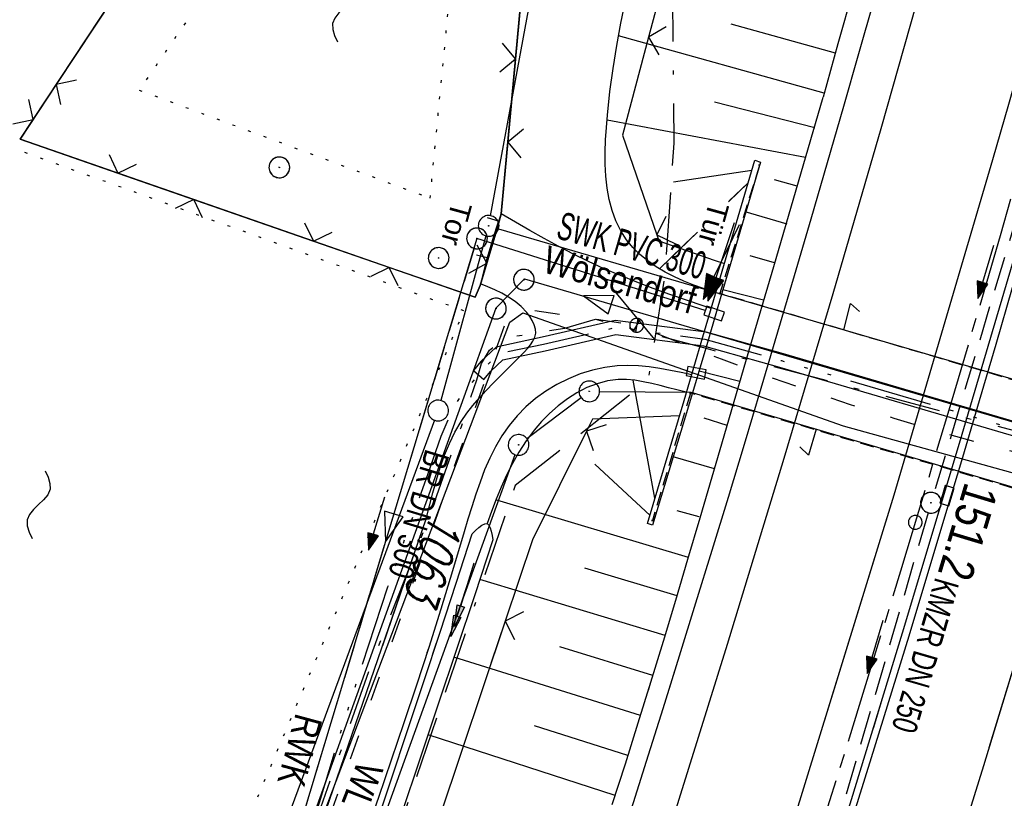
# Model space of a CAD drawing. Extents: x 511324 to 512029, y 473109 to 474055.
# Tile 24 of 29: x 511806 to 511877, y 473919 to 473976. Entities that reach past the tile are written whole.
import ezdxf
from ezdxf.enums import TextEntityAlignment as Align

# ---------------------------------------------------------------- set-up
doc = ezdxf.new("R2010")
doc.units = 0
doc.header["$LTSCALE"] = 10
doc.header["$MEASUREMENT"] = 0
for name, pattern in [('ACAD_ISO03W100', [30, 12, -18]), ('ACAD_ISO14W100', [25.5, 12, -3, 0.5, -3, 0.5, -3, 0.5, -3]), ('ACAD_ISO16W100', [73, 15, -6.5, 15, -6.5, 15, -7, 1, -7]), ('ACHSE', [5.5, 4, -0.5, 0.5, -0.5]), ('AUSGEZOGEN', [0]), ('LT00', [0]), ('LT08', [0.42, 0.2, -0.1, 0.02, -0.1]), ('LT17', [0.15, 0.1, -0.05]), ('PUNKTX2_STR', [0.6, 0.1, -0.5]), ('STRICHLINIE2', [0.375, 0.25, -0.125])]:
    doc.linetypes.add(name, pattern=pattern)
doc.layers.get('0').update_dxf_attribs({"linetype": 'LT00'})
for name, color, linetype in [('--WASSER_GRENZE', 180, 'PUNKTX2_STR'), ('--WASSER_NUTZUNG', 180, 'Continuous'), ('-AX-020', 250, 'ACHSE'), ('-Halt-Pfeil', 4, 'LT00'), ('-Haltung', 182, 'STRICHLINIE2'), ('-Haltungsbeschriftung', 182, 'LT00'), ('-ST-20-1', 250, 'LT00'), ('ABWASSERLTG', 24, 'LT00'), ('ABWASSERLTG_FLIEßPF', 26, 'Continuous'), ('ABWASSERLTG_TEXT', 26, 'Continuous'), ('BAB-KABEL', 220, 'ACAD_ISO16W100'), ('DFK_AB_L', 21, 'LT00'), ('DFK_AB_P', 7, 'LT00'), ('DFK_FLUR_NR', 250, 'LT00'), ('DFK_GZPKT', 250, 'LT00'), ('DFK_KATASTER', 250, 'LT00'), ('PFEIL', 140, 'AUSGEZOGEN'), ('STROM_UNTER', 80, 'LT08'), ('TELEKOM', 210, 'ACAD_ISO14W100'), ('TOR_TEXT', 11, 'Continuous'), ('V91_AFBR_BAB', 250, 'LT00'), ('V91_BOESCH', 250, 'LT00'), ('V91_BOSCHUNG', 250, 'LT00'), ('V91_BR_KAPPE', 30, 'LT00'), ('V91_BR_WID', 30, 'LT17'), ('V91_GRABEN', 250, 'LT00'), ('V91_KA_PRUF', 182, 'LT00'), ('V91_LD_MARK', 2, 'LT00'), ('V91_RINNE', 182, 'LT00'), ('V91_SINKK', 182, 'LT00'), ('V91_TOR', 10, 'LT00'), ('V91_W_SCHIEB', 130, 'LT00'), ('V91_ZAUN', 40, 'LT00'), ('V92_AFBR_BAB', 250, 'LT00'), ('V92_BOESCH', 250, 'LT00'), ('V92_BOSCHUNG', 250, 'LT00'), ('V92_BR_KAPPE', 30, 'LT00'), ('V92_BR_WID', 30, 'LT17'), ('V92_GRABEN', 250, 'LT00'), ('V92_KA_PRUF', 182, 'LT00'), ('V92_LD_MARK', 250, 'LT00'), ('V92_RINNE', 182, 'LT00'), ('V92_SINKK', 182, 'LT00'), ('V92_TOR', 10, 'LT00'), ('V92_W_SCHIEB', 130, 'LT00'), ('V92_ZAUN', 40, 'LT00'), ('WASSERLTG', 130, 'ACAD_ISO03W100'), ('WASSERLTG_TEXT', 130, 'Continuous')]:
    doc.layers.add(name, color=color, linetype=linetype)
doc.styles.add('Beschrift', font='ARIAL.TTF')
doc.styles.add('Haltungsbeschriftung', font='ARIAL.TTF', dxfattribs={"width": 0.75})
doc.styles.get("Standard").update_dxf_attribs({"font": 'romans.shx'})
doc.styles.add('Versorgungsltg', font='ARIAL.TTF', dxfattribs={"width": 0.8, "height": 2})

# ---------------------------------------------------------------- blocks, each defined once
blk = doc.blocks.new('SYMB7052')
at = {"color": 0, "linetype": 'ByBlock'}
blk.add_lwpolyline([(0, 0), (0, 0.196), (0.076, 0.156)], dxfattribs=at)
blk = doc.blocks.new('SYMB7010')
at = {"color": 0, "linetype": 'ByBlock'}
for points in [[(-0.031408, 0.499213), (-0.093728, 0.49134), (-0.15457, 0.475719), (-0.212975, 0.452595), (-0.268021, 0.422333), (-0.31884, 0.385411), (-0.36463, 0.342411), (-0.40467, 0.29401), (-0.438329, 0.240973), (-0.465074, 0.184136), (-0.484486, 0.124395), (-0.496256, 0.062692), (-0.5002, 0)], [(0.5002, 0), (0.496256, 0.062692), (0.484485, 0.124395), (0.465074, 0.184136), (0.438329, 0.240973), (0.40467, 0.29401), (0.36463, 0.342411), (0.31884, 0.385411), (0.268021, 0.422333), (0.212975, 0.452595), (0.15457, 0.475719), (0.093728, 0.49134), (0.031408, 0.499213), (-0.031408, 0.499213)], [(-0.5002, 0), (-0.496256, -0.062692), (-0.484486, -0.124395), (-0.465075, -0.184136), (-0.438329, -0.240973), (-0.404671, -0.29401), (-0.36463, -0.342411), (-0.31884, -0.385411), (-0.268021, -0.422333), (-0.212975, -0.452595), (-0.154571, -0.475719), (-0.093728, -0.49134), (-0.031408, -0.499213), (0.031408, -0.499213)], [(0.031408, -0.499213), (0.093728, -0.491341), (0.15457, -0.475719), (0.212975, -0.452595), (0.268021, -0.422333), (0.31884, -0.385411), (0.36463, -0.342411), (0.404671, -0.294011), (0.438329, -0.240974), (0.465075, -0.184136), (0.484486, -0.124395), (0.496256, -0.062692), (0.500201, 0)]]:
    blk.add_lwpolyline(points, dxfattribs=at)
blk = doc.blocks.new('SYMB0003')
at = {"color": 0, "linetype": 'ByBlock'}
for p, q in [((-0.015712, 0), (0.010166, 0.012015)), ((0, -0.021257), (-0.015712, 0)), ((0.010166, 0.012015), (0, -0.021257))]:
    blk.add_line(p, q, dxfattribs=at)
for points in [[(-0.031395, 0.499013), (-0.093691, 0.491144), (-0.154509, 0.475528), (-0.21289, 0.452414), (-0.267913, 0.422164), (-0.318712, 0.385257), (-0.364484, 0.342274), (-0.404509, 0.293893), (-0.438154, 0.240877), (-0.464888, 0.184062), (-0.484292, 0.124345), (-0.496058, 0.062667), (-0.5, 0)], [(0.5, 0), (0.496057, 0.062667), (0.484292, 0.124345), (0.464888, 0.184062), (0.438153, 0.240877), (0.404509, 0.293893), (0.364484, 0.342274), (0.318712, 0.385257), (0.267913, 0.422164), (0.21289, 0.452414), (0.154509, 0.475528), (0.093691, 0.491144), (0.031395, 0.499013), (-0.031395, 0.499013)], [(-0.5, 0), (-0.496058, -0.062667), (-0.484292, -0.124345), (-0.464888, -0.184062), (-0.438154, -0.240877), (-0.404509, -0.293893), (-0.364485, -0.342274), (-0.318712, -0.385257), (-0.267914, -0.422164), (-0.21289, -0.452414), (-0.154509, -0.475529), (-0.093691, -0.491144), (-0.031395, -0.499014), (0.031395, -0.499014)], [(0.031395, -0.499014), (0.093691, -0.491144), (0.154509, -0.475529), (0.21289, -0.452414), (0.267914, -0.422164), (0.318712, -0.385257), (0.364485, -0.342274), (0.404509, -0.293893), (0.438154, -0.240877), (0.464889, -0.184062), (0.484292, -0.124345), (0.496058, -0.062667), (0.5, 0)]]:
    blk.add_lwpolyline(points, dxfattribs=at)
blk = doc.blocks.new('SYMB0002')
at = {"color": 0, "linetype": 'ByBlock'}
for points in [[(-0.031395, 0.499013), (-0.093691, 0.491144), (-0.154509, 0.475528), (-0.21289, 0.452414), (-0.267913, 0.422164), (-0.318712, 0.385257), (-0.364484, 0.342274), (-0.404509, 0.293893), (-0.438154, 0.240877), (-0.464888, 0.184062), (-0.484292, 0.124345), (-0.496058, 0.062667), (-0.5, 0)], [(-0.5, 0), (-0.496058, -0.062667), (-0.484292, -0.124345), (-0.464888, -0.184062), (-0.438154, -0.240877), (-0.404509, -0.293893), (-0.364485, -0.342274), (-0.318712, -0.385257), (-0.267914, -0.422164), (-0.21289, -0.452414), (-0.154509, -0.475529), (-0.093691, -0.491144), (-0.031395, -0.499014), (0.031395, -0.499014)], [(0.5, 0), (0.496057, 0.062667), (0.484292, 0.124345), (0.464888, 0.184062), (0.438153, 0.240877), (0.404509, 0.293893), (0.364484, 0.342274), (0.318712, 0.385257), (0.267913, 0.422164), (0.21289, 0.452414), (0.154509, 0.475528), (0.093691, 0.491144), (0.031395, 0.499013), (-0.031395, 0.499013)], [(0.031395, -0.499014), (0.093691, -0.491144), (0.154509, -0.475529), (0.21289, -0.452414), (0.267914, -0.422164), (0.318712, -0.385257), (0.364485, -0.342274), (0.404509, -0.293893), (0.438154, -0.240877), (0.464889, -0.184062), (0.484292, -0.124345), (0.496058, -0.062667), (0.5, 0)]]:
    blk.add_lwpolyline(points, dxfattribs=at)
blk = doc.blocks.new('SYMB0652')
at = {"color": 0, "linetype": 'ByBlock'}
blk.add_lwpolyline([(-0.15, -0.075), (0.15, -0.075), (0.15, 0.075), (-0.15, 0.075), (-0.15, -0.075)], dxfattribs=at)
blk = doc.blocks.new('SYMB0011')
at = {"color": 0, "linetype": 'ByBlock'}
for p, q in [((0.5, 0), (-0.5, 0)), ((0, 0.5), (0, -0.5))]:
    blk.add_line(p, q, dxfattribs=at)
blk = doc.blocks.new('SYMB0070')
at = {"color": 0, "linetype": 'ByBlock'}
for p, q in [((-0.5, 0), (0.2, 0)), ((0.5, 0), (0.2, 0.1)), ((0.2, 0.1), (0.2, 0)), ((0.468, 0), (0.21, 0.086)), ((0.21, 0.086), (0.21, -0.086)), ((0.21, -0.086), (0.468, 0)), ((0.22, -0.072), (0.437, 0)), ((0.23, -0.058), (0.405, 0)), ((0.24, -0.045), (0.374, 0)), ((0.342, 0), (0.25, 0.031)), ((0.25, 0.031), (0.25, -0.031)), ((0.25, -0.031), (0.342, 0)), ((0.26, -0.017), (0.31, 0)), ((0.27, -0.003), (0.279, 0))]:
    blk.add_line(p, q, dxfattribs=at)
for points in [[(0.2, 0), (0.2, -0.1), (0.5, 0)], [(0.437, 0), (0.22, 0.072), (0.22, -0.072)], [(0.405, 0), (0.23, 0.058), (0.23, -0.058)], [(0.374, 0), (0.24, 0.045), (0.24, -0.045)], [(0.31, 0), (0.26, 0.017), (0.26, -0.017)], [(0.279, 0), (0.27, 0.003), (0.27, -0.003)]]:
    blk.add_lwpolyline(points, dxfattribs=at)
blk = doc.blocks.new('SYMB1119')
at = {"color": 0, "linetype": 'ByBlock'}
blk.add_line((-0.5, 0), (0.5, 0), dxfattribs=at)
for points in [[(-0.031395, 0.499013, 0), (-0.093691, 0.491144, 0), (-0.154509, 0.475528, 0), (-0.21289, 0.452414, 0), (-0.267913, 0.422164, 0), (-0.318712, 0.385257, 0), (-0.364484, 0.342274, 0), (-0.404509, 0.293893, 0), (-0.438154, 0.240877, 0), (-0.464888, 0.184062, 0), (-0.484292, 0.124345, 0), (-0.496058, 0.062667, 0), (-0.5, 0, 0)], [(-0.5, 0, 0), (-0.496058, -0.062667, 0), (-0.484292, -0.124345, 0), (-0.464888, -0.184062, 0), (-0.438154, -0.240877, 0), (-0.404509, -0.293893, 0), (-0.364485, -0.342274, 0), (-0.318712, -0.385257, 0), (-0.267914, -0.422164, 0), (-0.21289, -0.452414, 0), (-0.154509, -0.475529, 0), (-0.093691, -0.491144, 0), (-0.031395, -0.499014, 0), (0.031395, -0.499014, 0)], [(0.5, 0, 0), (0.496057, 0.062667, 0), (0.484292, 0.124345, 0), (0.464888, 0.184062, 0), (0.438153, 0.240877, 0), (0.404509, 0.293893, 0), (0.364484, 0.342274, 0), (0.318712, 0.385257, 0), (0.267913, 0.422164, 0), (0.21289, 0.452414, 0), (0.154509, 0.475528, 0), (0.093691, 0.491144, 0), (0.031395, 0.499013, 0), (-0.031395, 0.499013, 0)], [(0.031395, -0.499014, 0), (0.093691, -0.491144, 0), (0.154509, -0.475529, 0), (0.21289, -0.452414, 0), (0.267914, -0.422164, 0), (0.318712, -0.385257, 0), (0.364485, -0.342274, 0), (0.404509, -0.293893, 0), (0.438154, -0.240877, 0), (0.464889, -0.184062, 0), (0.484292, -0.124345, 0), (0.496058, -0.062667, 0), (0.5, 0, 0)]]:
    blk.add_polyline3d(points, dxfattribs=at)
blk = doc.blocks.new('SYMB0024')
at = {"color": 0, "linetype": 'ByBlock'}
for p, q in [((-0.5, 0.5), (0, 0)), ((0, 0), (0.5, 0.5))]:
    blk.add_line(p, q, dxfattribs=at)
blk = doc.blocks.new('Pfreil3')
at = {"layer": 'PFEIL'}
blk.add_hatch(color=256, dxfattribs=at).paths.add_polyline_path([(-1.549, 0.273), (-1.549, -0.273), (0, 0)])
for p, q in [((-1.549, 0), (-4.831, 0)), ((-1.549, -0.273), (-1.549, 0.273)), ((-1.549, 0.273), (0, 0)), ((0, 0), (-1.549, -0.273))]:
    blk.add_line(p, q, dxfattribs=at)
blk = doc.blocks.new('ABWASSER-FLIEßPF')
at = {"layer": 'ABWASSERLTG_FLIEßPF'}
for p, q in [((0, 0), (-0.2109, 0.0703)), ((-0.2109, 0.0703), (-0.2109, -0.0703)), ((-0.2109, -0.0703), (0, 0))]:
    blk.add_line(p, q, dxfattribs=at)
blk = doc.blocks.new('SYMB7251')
at = {"color": 0, "linetype": 'ByBlock'}
for points in [[(-0.25, 0), (-0.208333, 0.028889), (-0.166667, 0.051111), (-0.125, 0.06), (-0.083333, 0.051111), (-0.041667, 0.028889), (0, 0)], [(0, 0), (0.041667, -0.028889), (0.083333, -0.051111), (0.125, -0.06), (0.166667, -0.051111), (0.208333, -0.028889), (0.25, 0)]]:
    blk.add_lwpolyline(points, dxfattribs=at)

msp = doc.modelspace()

# ---------------------------------------------------------------- linework, layer by layer
at = {"layer": '--WASSER_GRENZE', "ltscale": 0.2}
for points in [[(511829.327, 473992.406), (511814.456, 473970.71), (511835.52, 473962.877), (511838.02, 473988.786), (511829.327, 473992.406)], [(511817.885, 473907.343), (511837.969, 473954.707), (511804.678, 473966.715), (511770.211, 473924.938), (511817.885, 473907.343)]]:
    msp.add_lwpolyline(points, dxfattribs=at)
at = {"layer": '-AX-020', "ltscale": 0.2, "flags": 128}
msp.add_lwpolyline([(511886.438, 473994.574), (511883.699, 473984.53), (511880.287, 473972.328), (511876.798, 473960.148), (511873.233, 473947.991), (511869.591, 473935.856), (511865.873, 473923.745), (511862.077, 473911.656), (511858.206, 473899.593), (511854.259, 473887.554), (511850.236, 473875.54), (511846.136, 473863.552), (511841.962, 473851.59), (511837.711, 473839.654), (511833.386, 473827.746), (511828.985, 473815.865), (511824.51, 473804.012), (511819.96, 473792.188), (511815.335, 473780.392), (511810.636, 473768.626), (511805.863, 473756.89), (511801.015, 473745.185), (511796.094, 473733.51), (511791.099, 473721.866), (511786.031, 473710.255), (511780.889, 473698.675), (511775.675, 473687.128), (511770.388, 473675.615), (511765.028, 473664.135), (511759.596, 473652.689), (511754.091, 473641.278), (511748.515, 473629.901), (511742.867, 473618.56), (511737.147, 473607.255), (511731.356, 473595.986), (511725.494, 473584.754), (511719.562, 473573.559), (511713.558, 473562.402), (511707.485, 473551.283), (511701.341, 473540.203), (511695.128, 473529.162), (511688.845, 473518.159), (511682.492, 473507.198), (511676.07, 473496.276), (511669.58, 473485.395), (511663.021, 473474.555), (511656.394, 473463.757), (511649.699, 473453.001), (511642.935, 473442.288), (511636.105, 473431.617), (511629.207, 473420.99), (511622.242, 473410.406), (511615.211, 473399.867), (511608.113, 473389.372), (511600.949, 473378.922), (511593.719, 473368.518), (511586.423, 473358.16), (511579.062, 473347.848), (511571.637, 473337.582), (511564.147, 473327.364), (511556.592, 473317.193), (511548.973, 473307.07), (511541.291, 473296.996), (511533.545, 473286.969), (511525.735, 473276.993), (511517.863, 473267.066), (511509.929, 473257.188), (511501.932, 473247.361), (511493.873, 473237.584), (511485.753, 473227.859), (511477.572, 473218.186), (511475.548, 473215.811), (511467.291, 473206.202), (511458.976, 473196.642), (511450.605, 473187.132), (511445.428, 473181.314)], dxfattribs=at)
at = {"layer": '-Haltung'}
for p, q in [((511881.418, 473972.955), (511872.01, 473941.527)), ((511881.418, 473972.954), (511872.01, 473941.527)), ((511838.7, 473959.242), (511826.487, 473918.758)), ((511871.586, 473940.088), (511861.996, 473907.094))]:
    msp.add_line(p, q, dxfattribs=at)
at = {"layer": 'ABWASSERLTG', "flags": 128}
for points in [[(511788.77, 473850.36), (511795.117, 473848.797), (511800.699, 473847.724), (511812.893, 473880.157), (511825.087, 473912.59), (511832.698, 473933.764), (511840.309, 473954.937), (511842.356, 473957.031), (511892.712, 473942.271), (511910.86, 473941.155), (511925.823, 473972.325)], [(511784.113, 473843.433), (511785.062, 473845.969), (511801.353, 473848.449), (511832.403, 473930.4), (511841.305, 473953.895), (511842.236, 473954.567), (511865.444, 473946.391), (511891.676, 473939.113), (511920.324, 473937.067), (511927.436, 473964.065), (511944.311, 473961.882)], [(511855.451, 473954.735), (511838.916, 473959.96), (511826.27, 473918.04), (511817.817, 473904.972), (511765.165, 473925.061), (511747.965, 473923.447)]]:
    msp.add_lwpolyline(points, dxfattribs=at)
at = {"layer": 'ABWASSERLTG_FLIEßPF'}
msp.add_line((511848.994, 473956.003), (511851.781, 473952.637), dxfattribs=at)
at = {"layer": 'BAB-KABEL', "ltscale": 0.03, "flags": 128}
msp.add_lwpolyline([(511852.889, 474013.526), (511852.776, 474012.454), (511853.171, 473966.862), (511852.492, 473957.146), (511851.311, 473949.656), (511841.692, 473942.065), (511825.821, 473895.229), (511826.651, 473894.117), (511810.899, 473851.945), (511793.573, 473805.027), (511775.285, 473758.358), (511755.124, 473712.475), (511734.052, 473667.008), (511712.225, 473621.972), (511689.498, 473577.273), (511665.157, 473533.497), (511639.854, 473490.241), (511612.908, 473448.14), (511601.588, 473431.806), (511558.048, 473366.072), (511514.894, 473306.01), (511484.056, 473267.454), (511450.631, 473224.7), (511421.861, 473194.628)], dxfattribs=at)
at = {"layer": 'DFK_AB_L'}
for p, q in [((511839.896, 473961.608), (511849.792, 474015.276)), ((511840.48, 473960.66), (511856.48, 473955.98)), ((511856.48, 473955.98), (511892.84, 473945.33)), ((511847.8, 473948.873), (511854.4, 473948.81)), ((511854.4, 473948.81), (511890.71, 473938.12)), ((511842.528, 473945.453), (511846.452, 473948.427)), ((511829.505, 473910.575), (511841.676, 473944.295))]:
    msp.add_line(p, q, dxfattribs=at)
at = {"layer": 'DFK_KATASTER'}
for p, q in [((511839.562, 473960.147), (511836.298, 473948.213)), ((511835.84, 473946.787), (511823.3, 473912.864))]:
    msp.add_line(p, q, dxfattribs=at)
at = {"layer": 'STROM_UNTER', "ltscale": 2, "flags": 128}
msp.add_lwpolyline([(511775.341, 473838.626), (511775.26, 473838.311), (511777.558, 473837.196), (511785.537, 473834.571), (511787.178, 473834.21), (511792.446, 473834.375), (511794.219, 473834.867), (511794.909, 473835.425), (511797.338, 473840.183), (511798.882, 473844.661), (511799.079, 473845.186), (511799.473, 473845.481), (511800.13, 473845.514), (511800.622, 473845.711), (511800.86, 473846.082), (511801.093, 473846.572), (511803.313, 473852.716), (511806.703, 473861.777), (511811.829, 473876.497), (511818.34, 473892.98), (511823.645, 473907.024), (511826.214, 473914.829), (511829.319, 473923.544), (511831.163, 473928.843), (511835.181, 473939.04), (511837.758, 473946.249), (511838.9, 473949.721), (511839.239, 473950.907), (511839.811, 473951.851), (511840.858, 473952.738), (511845.27, 473953.456), (511847.505, 473954.117), (511855.328, 473952.045), (511891.94, 473942.259), (511898.571, 473940.343), (511900.519, 473939.885), (511904.317, 473939.941), (511906.364, 473940.038), (511909.677, 473940.255), (511912.019, 473940.568), (511914.32, 473942.764), (511921.092, 473950.892), (511926.499, 473957.824), (511927.532, 473961.969), (511929.969, 473969.983)], dxfattribs=at)
at = {"layer": 'TELEKOM', "ltscale": 0.05, "flags": 128}
msp.add_lwpolyline([(511773.364, 473839.346), (511772.51, 473836.797), (511776.226, 473835.461), (511779.643, 473834.422), (511785.735, 473832.566), (511787.891, 473832.047), (511789.874, 473831.956), (511791.562, 473832.14), (511792.774, 473833.387), (511795.489, 473837.161), (511797.176, 473839.288), (511799.879, 473844.543), (511801.391, 473848.451), (511803.895, 473855.018), (511806.301, 473861.302), (511809.38, 473869.327), (511812.726, 473878.43), (511814.603, 473883.12), (511816.221, 473887.811), (511818.317, 473893.474), (511820.3, 473898.893), (511822.02, 473903.844), (511824.368, 473910.201), (511827.507, 473919.09), (511829.749, 473926.437), (511832.467, 473934.705), (511835.388, 473942.939), (511836.332, 473945.636), (511837.062, 473947.356), (511837.846, 473948.712), (511838.47, 473949.389), (511839.566, 473950.691), (511840.557, 473951.63), (511843.739, 473952.307), (511848.957, 473953.505), (511855.425, 473952.672), (511860.974, 473951.112), (511878.553, 473945.953), (511890.363, 473942.509), (511899.596, 473939.8), (511900.555, 473939.575), (511905.405, 473939.837), (511912.187, 473940.149), (511912.971, 473942.599), (511919.698, 473948.644), (511926.109, 473954.607), (511927.274, 473959.28), (511929.313, 473966.45), (511930.326, 473969.782)], dxfattribs=at)
at = {"layer": 'TELEKOM', "linetype": 'ByBlock', "ltscale": 0.05, "flags": 128}
msp.add_lwpolyline([(511878.693, 473946.433), (511861.112, 473951.592), (511855.525, 473953.163), (511848.932, 473954.012), (511843.631, 473952.795), (511840.316, 473952.089), (511839.201, 473951.035), (511838.654, 473950.384), (511839.419, 473949.74), (511839.93, 473950.348), (511840.799, 473951.17), (511843.847, 473951.819), (511848.981, 473952.998), (511855.324, 473952.181), (511860.836, 473950.631), (511878.412, 473945.473)], dxfattribs=at)
at = {"layer": 'TOR_TEXT'}
for p, q in [((511839.652, 473961.469), (511840.516, 473961.216)), ((511838.876, 473958.773), (511839.747, 473958.545))]:
    msp.add_line(p, q, dxfattribs=at)
at = {"layer": 'V91_AFBR_BAB'}
for points in [[(511865.491, 473969.545), (511866.57, 473973.351), (511867.647, 473977.158), (511868.721, 473980.966), (511869.79, 473984.775), (511870.853, 473988.586), (511871.907, 473992.399), (511873.244, 473997.291), (511874.354, 474001.401)], [(511852.727, 473926.981), (511853.582, 473929.723), (511854.769, 473933.549), (511855.948, 473937.378), (511857.119, 473941.209), (511858.28, 473945.043), (511859.502, 473949.121), (511860.712, 473953.202), (511861.915, 473957.285), (511863.11, 473961.371), (511864.302, 473965.458), (511865.491, 473969.545)], [(511840.655, 473961.737), (511840.381, 473960.919), (511840.114, 473960.1), (511839.861, 473959.276), (511839.616, 473958.411), (511839.387, 473957.541), (511839.165, 473956.668)], [(511855.88, 473954.88), (511855.289, 473955.079), (511854.08, 473955.489), (511852.876, 473955.908), (511851.678, 473956.341), (511850.487, 473956.79), (511849.307, 473957.261), (511848.138, 473957.758), (511846.984, 473958.285), (511845.907, 473958.814), (511844.843, 473959.367), (511843.787, 473959.942), (511842.739, 473960.531), (511841.696, 473961.132), (511840.655, 473961.737)], [(511832.087, 473930.476), (511835.241, 473939.653), (511835.475, 473940.596), (511835.716, 473941.533), (511835.972, 473942.458), (511836.252, 473943.365), (511836.563, 473944.248), (511836.913, 473945.102), (511837.31, 473945.92), (511837.761, 473946.696), (511838.168, 473947.289), (511838.612, 473947.858), (511839.086, 473948.41), (511839.587, 473948.95), (511840.11, 473949.486), (511840.65, 473950.025), (511841.203, 473950.573), (511841.763, 473951.137), (511842.326, 473951.723), (511842.562, 473951.98), (511842.781, 473952.244), (511842.966, 473952.515), (511843.101, 473952.795), (511843.168, 473953.084), (511843.154, 473953.391), (511843.068, 473953.702), (511842.923, 473954.01), (511842.735, 473954.308), (511842.518, 473954.589), (511842.112, 473955.02), (511841.672, 473955.388), (511841.204, 473955.706), (511840.714, 473955.982), (511840.207, 473956.228), (511839.689, 473956.453), (511839.165, 473956.668)], [(511854.464, 473950.066), (511853.694, 473950.235), (511852.925, 473950.394), (511852.154, 473950.535), (511851.383, 473950.647), (511850.611, 473950.722), (511849.837, 473950.749), (511849.061, 473950.72), (511848.163, 473950.608), (511847.27, 473950.412), (511846.391, 473950.138), (511845.532, 473949.79), (511844.702, 473949.373), (511843.908, 473948.893), (511843.159, 473948.353), (511842.463, 473947.758), (511841.826, 473947.114), (511841.24, 473946.403), (511840.719, 473945.65), (511840.255, 473944.859), (511839.841, 473944.035), (511839.47, 473943.184), (511839.134, 473942.311), (511838.826, 473941.42), (511838.539, 473940.517), (511838.264, 473939.607), (511837.995, 473938.694), (511837.153, 473935.882), (511836.294, 473933.094), (511835.419, 473930.33), (511835.29, 473929.934)]]:
    msp.add_lwpolyline(points, dxfattribs=at)
at = {"layer": 'V91_AFBR_BAB', "color": 0}
msp.add_lwpolyline([(511884.621, 473995.6), (511883.026, 473989.76), (511881.914, 473985.737), (511880.793, 473981.715), (511879.666, 473977.696), (511878.533, 473973.678), (511877.398, 473969.661), (511876.26, 473965.645)], dxfattribs=at)
at = {"layer": 'V91_AFBR_BAB', "color": 2}
msp.add_lwpolyline([(511876.26, 473965.645), (511869.095, 473941.355), (511864.073, 473925.059)], dxfattribs=at)
at = {"layer": 'V91_BOESCH'}
for points in [[(511872.771, 474002.295), (511872.529, 474001.38), (511871.452, 473997.358), (511870.365, 473993.338), (511869.313, 473989.478), (511868.256, 473985.619), (511867.193, 473981.761), (511866.127, 473977.905), (511865.058, 473974.049), (511863.988, 473970.194)], [(511856.229, 473956.053), (511855.912, 473956.145), (511855.315, 473956.33), (511854.609, 473956.575), (511853.907, 473956.856), (511853.215, 473957.171), (511852.542, 473957.522), (511851.896, 473957.911), (511851.287, 473958.337), (511850.721, 473958.801), (511850.208, 473959.306), (511849.755, 473959.85), (511849.322, 473960.518), (511848.971, 473961.234), (511848.695, 473961.991), (511848.487, 473962.785), (511848.341, 473963.61), (511848.249, 473964.46), (511848.204, 473965.329), (511848.2, 473966.212), (511848.229, 473967.103), (511848.284, 473967.997), (511848.359, 473968.888), (511848.542, 473970.599), (511848.769, 473972.28), (511849.035, 473973.934), (511849.337, 473975.562), (511849.67, 473977.168)], [(511851.326, 473927.218), (511851.511, 473927.818), (511852.416, 473930.785), (511853.31, 473933.756), (511854.196, 473936.73), (511855.075, 473939.706), (511855.949, 473942.683), (511856.821, 473945.661), (511858.615, 473951.795), (511860.407, 473957.928), (511862.198, 473964.061), (511863.988, 473970.194)], [(511854.089, 473948.82), (511853.883, 473948.867), (511853.392, 473948.985), (511852.787, 473949.141), (511852.179, 473949.3), (511851.569, 473949.45), (511850.959, 473949.58), (511850.349, 473949.678), (511849.741, 473949.732), (511849.136, 473949.73), (511848.369, 473949.633), (511847.613, 473949.435), (511846.873, 473949.147), (511846.155, 473948.777), (511845.463, 473948.337), (511844.802, 473947.836), (511844.176, 473947.284), (511843.591, 473946.69), (511843.051, 473946.066), (511842.467, 473945.286), (511841.946, 473944.48), (511841.48, 473943.651), (511841.059, 473942.802), (511840.674, 473941.938), (511840.316, 473941.063), (511839.976, 473940.18), (511839.646, 473939.293)]]:
    msp.add_lwpolyline(points, dxfattribs=at)
at = {"layer": 'V91_BOSCHUNG'}
for p, q in [((511864.873, 473973.382), (511857.318, 473975.484)), ((511864.071, 473970.491), (511849.162, 473974.64)), ((511863.381, 473967.982), (511856.113, 473969.841)), ((511862.705, 473965.818), (511848.337, 473968.523)), ((511858.817, 473964.871), (511853.138, 473964.026)), ((511858.547, 473963.992), (511857.123, 473962.606)), ((511862.103, 473963.735), (511860.474, 473964.195)), ((511861.386, 473960.984), (511858.344, 473961.896)), ((511854.878, 473960.421), (511852.157, 473957.772)), ((511860.466, 473958.187), (511858.693, 473958.693)), ((511859.657, 473955.491), (511856.731, 473956.223)), ((511858.733, 473952.257), (511857.27, 473952.681)), ((511857.963, 473949.601), (511854.999, 473950.332)), ((511851.791, 473941.15), (511850.228, 473949.697)), ((511857.024, 473946.396), (511855.363, 473946.934)), ((511856.111, 473943.259), (511853.132, 473944.138)), ((511851.449, 473939.881), (511847.444, 473943.592)), ((511854.232, 473936.853), (511840.363, 473941.004)), ((511855.014, 473939.783), (511853.402, 473940.222)), ((511853.405, 473934.075), (511846.733, 473936.077)), ((511852.538, 473931.19), (511839.12, 473935.242)), ((511851.657, 473928.294), (511844.92, 473930.357)), ((511837.294, 473929.594), (511837.249, 473929.609))]:
    msp.add_line(p, q, dxfattribs=at)
at = {"layer": 'V91_BR_KAPPE'}
msp.add_lwpolyline([(511851.631, 473939.188), (511851.255, 473939.301), (511853.915, 473948.225), (511855.141, 473952.422), (511856.073, 473955.523), (511859.035, 473965.622), (511859.438, 473965.488), (511856.523, 473955.581), (511855.555, 473952.246), (511854.303, 473948.055), (511851.631, 473939.188)], dxfattribs=at)
at = {"layer": 'V91_BR_WID'}
for p, q in [((511859.373, 473965.268), (511856.508, 473955.972)), ((511892.783, 473945.265), (511856.508, 473955.972)), ((511854.373, 473948.754), (511851.622, 473939.525)), ((511890.681, 473938.059), (511854.373, 473948.754))]:
    msp.add_line(p, q, dxfattribs=at)
at = {"layer": 'V91_GRABEN'}
for points in [[(511838.567, 473938.558), (511838.814, 473938.801), (511839.053, 473939.02), (511839.276, 473939.191), (511839.477, 473939.29), (511839.646, 473939.293), (511839.774, 473939.19), (511839.873, 473938.999), (511839.952, 473938.741), (511840.015, 473938.439), (511840.072, 473938.115)], [(511835.723, 473929.861), (511836.237, 473931.426), (511837.403, 473934.992), (511838.567, 473938.558)], [(511840.072, 473938.115), (511838.755, 473934.143), (511837.437, 473930.172), (511837.247, 473929.602)]]:
    msp.add_lwpolyline(points, dxfattribs=at)
at = {"layer": 'V91_LD_MARK', "color": 0}
for points in [[(511855.788, 473926.463), (511857.063, 473930.55), (511861.167, 473944.041), (511864.709, 473955.967), (511868.177, 473967.915), (511871.572, 473979.885), (511874.894, 473991.875), (511877.057, 473999.873)], [(511895.251, 473989.596), (511894.345, 473986.25), (511891.036, 473974.293), (511887.658, 473962.356), (511884.719, 473952.182), (511881.73, 473942.023), (511878.688, 473931.88), (511875.989, 473923.041)]]:
    msp.add_lwpolyline(points, dxfattribs=at)
at = {"layer": 'V91_RINNE'}
for points in [[(511887.781, 473993.816), (511887.526, 473992.868), (511886.411, 473988.768), (511885.083, 473983.952), (511883.738, 473979.14), (511882.377, 473974.332), (511881.003, 473969.529), (511879.616, 473964.729), (511878.185, 473959.816), (511876.744, 473954.907), (511875.294, 473950), (511873.836, 473945.095), (511872.371, 473940.193), (511871.042, 473935.769), (511869.707, 473931.347), (511868.362, 473926.928), (511867.606, 473924.461)], [(511868.118, 473924.374), (511870.205, 473931.174), (511872.874, 473940.022), (511874.092, 473944.113), (511875.302, 473948.206), (511876.506, 473952.301), (511877.705, 473956.397), (511878.902, 473960.494), (511880.096, 473964.592)]]:
    msp.add_lwpolyline(points, dxfattribs=at)
at = {"layer": 'V91_ZAUN'}
for p, q in [((511855.197, 473989.046), (511851.338, 473974.551)), ((511842.541, 473981.865), (511841.142, 473966.931)), ((511806.763, 473968.568), (511815.031, 473981.084)), ((511832.566, 473957.853), (511818.4, 473962.783)), ((511840.959, 473932.239), (511839.924, 473929.149))]:
    msp.add_line(p, q, dxfattribs=at)
for points in [[(511851.338, 473974.551), (511849.445, 473967.441), (511851.945, 473960.219)], [(511818.4, 473962.783), (511805.83, 473967.157), (511806.763, 473968.568)], [(511841.142, 473966.931), (511840.656, 473961.737), (511840.327, 473960.52), (511839.157, 473956.54)], [(511851.945, 473960.219), (511852.093, 473959.791), (511856.087, 473958.388), (511856.842, 473958.143)], [(511839.157, 473956.54), (511838.772, 473955.694), (511832.566, 473957.853)], [(511853.583, 473947.111), (511847.293, 473946.868), (511846.857, 473945.993)], [(511846.857, 473945.993), (511842.926, 473938.11), (511840.959, 473932.239)]]:
    msp.add_lwpolyline(points, dxfattribs=at)
at = {"layer": 'V92_AFBR_BAB'}
for points in [[(511865.491, 473969.545), (511866.57, 473973.351), (511867.647, 473977.158), (511868.721, 473980.966), (511869.79, 473984.775), (511870.853, 473988.586), (511871.907, 473992.399), (511873.244, 473997.291), (511874.354, 474001.401)], [(511884.621, 473995.6), (511883.026, 473989.76), (511881.914, 473985.737), (511880.793, 473981.715), (511879.666, 473977.696), (511878.533, 473973.678), (511877.398, 473969.661), (511876.26, 473965.645)], [(511849.991, 473918.254), (511851.192, 473922.076), (511852.389, 473925.899), (511853.582, 473929.723), (511854.769, 473933.549), (511855.948, 473937.378), (511857.119, 473941.209), (511858.28, 473945.043), (511859.502, 473949.121), (511860.712, 473953.202), (511861.915, 473957.285), (511863.11, 473961.371), (511864.302, 473965.458), (511865.491, 473969.545)], [(511876.26, 473965.645), (511869.095, 473941.355), (511860.864, 473914.646), (511853.848, 473892.625), (511846.184, 473869.613), (511838.402, 473847.367), (511829.845, 473823.936), (511821.404, 473801.352), (511812.437, 473778.179), (511803.153, 473755.182), (511793.368, 473731.977), (511783.244, 473709.081), (511772.737, 473685.721), (511762.844, 473664.11)], [(511840.655, 473961.737), (511840.381, 473960.919), (511840.114, 473960.1), (511839.861, 473959.276), (511839.616, 473958.411), (511839.387, 473957.54), (511839.165, 473956.668)], [(511855.88, 473954.88), (511855.289, 473955.079), (511854.08, 473955.489), (511852.876, 473955.908), (511851.678, 473956.341), (511850.487, 473956.79), (511849.307, 473957.261), (511848.138, 473957.758), (511846.984, 473958.286), (511845.907, 473958.814), (511844.843, 473959.367), (511843.787, 473959.942), (511842.739, 473960.532), (511841.696, 473961.132), (511840.655, 473961.737)], [(511823.138, 473904.436), (511835.241, 473939.653), (511835.475, 473940.596), (511835.716, 473941.533), (511835.972, 473942.458), (511836.252, 473943.365), (511836.563, 473944.248), (511836.913, 473945.102), (511837.31, 473945.92), (511837.761, 473946.696), (511838.168, 473947.289), (511838.612, 473947.858), (511839.086, 473948.41), (511839.587, 473948.95), (511840.11, 473949.486), (511840.65, 473950.025), (511841.203, 473950.573), (511841.763, 473951.137), (511842.326, 473951.723), (511842.562, 473951.98), (511842.781, 473952.244), (511842.966, 473952.515), (511843.101, 473952.795), (511843.168, 473953.085), (511843.154, 473953.391), (511843.068, 473953.702), (511842.923, 473954.01), (511842.735, 473954.308), (511842.518, 473954.589), (511842.112, 473955.02), (511841.672, 473955.388), (511841.204, 473955.706), (511840.714, 473955.982), (511840.207, 473956.228), (511839.689, 473956.453), (511839.165, 473956.668)], [(511854.464, 473950.066), (511853.694, 473950.235), (511852.925, 473950.394), (511852.154, 473950.535), (511851.383, 473950.647), (511850.611, 473950.722), (511849.837, 473950.749), (511849.061, 473950.72), (511848.163, 473950.608), (511847.27, 473950.412), (511846.391, 473950.138), (511845.532, 473949.79), (511844.702, 473949.373), (511843.908, 473948.893), (511843.159, 473948.353), (511842.463, 473947.758), (511841.826, 473947.114), (511841.24, 473946.403), (511840.719, 473945.65), (511840.255, 473944.859), (511839.841, 473944.036), (511839.47, 473943.185), (511839.134, 473942.311), (511838.826, 473941.42), (511838.539, 473940.517), (511838.264, 473939.607), (511837.995, 473938.694), (511837.153, 473935.882), (511836.294, 473933.094), (511835.419, 473930.33), (511834.528, 473927.587), (511833.623, 473924.861), (511832.704, 473922.151), (511831.772, 473919.455), (511830.829, 473916.77)]]:
    msp.add_lwpolyline(points, dxfattribs=at)
at = {"layer": 'V92_BOESCH'}
for points in [[(511872.771, 474002.295), (511872.529, 474001.38), (511871.452, 473997.358), (511870.365, 473993.338), (511869.313, 473989.478), (511868.256, 473985.619), (511867.193, 473981.761), (511866.127, 473977.905), (511865.058, 473974.049), (511863.988, 473970.194)], [(511856.229, 473956.053), (511855.912, 473956.145), (511855.315, 473956.33), (511854.609, 473956.575), (511853.907, 473956.856), (511853.215, 473957.171), (511852.542, 473957.522), (511851.896, 473957.911), (511851.287, 473958.337), (511850.721, 473958.801), (511850.208, 473959.306), (511849.755, 473959.85), (511849.322, 473960.518), (511848.971, 473961.234), (511848.695, 473961.991), (511848.487, 473962.785), (511848.341, 473963.61), (511848.249, 473964.46), (511848.204, 473965.329), (511848.2, 473966.212), (511848.229, 473967.103), (511848.284, 473967.997), (511848.359, 473968.888), (511848.542, 473970.599), (511848.769, 473972.28), (511849.035, 473973.934), (511849.337, 473975.562), (511849.67, 473977.168)], [(511848.714, 473918.945), (511849.662, 473921.897), (511850.594, 473924.855), (511851.511, 473927.818), (511852.416, 473930.785), (511853.31, 473933.756), (511854.196, 473936.73), (511855.075, 473939.706), (511855.949, 473942.683), (511856.821, 473945.661), (511858.615, 473951.795), (511860.407, 473957.928), (511862.198, 473964.061), (511863.988, 473970.194)], [(511854.089, 473948.82), (511853.883, 473948.867), (511853.392, 473948.985), (511852.787, 473949.141), (511852.179, 473949.3), (511851.569, 473949.45), (511850.959, 473949.58), (511850.349, 473949.678), (511849.741, 473949.732), (511849.136, 473949.73), (511848.369, 473949.633), (511847.613, 473949.435), (511846.873, 473949.147), (511846.155, 473948.777), (511845.463, 473948.337), (511844.802, 473947.836), (511844.176, 473947.284), (511843.591, 473946.69), (511843.051, 473946.066), (511842.467, 473945.286), (511841.946, 473944.48), (511841.48, 473943.651), (511841.059, 473942.802), (511840.674, 473941.938), (511840.316, 473941.063), (511839.976, 473940.18), (511839.646, 473939.293)]]:
    msp.add_lwpolyline(points, dxfattribs=at)
at = {"layer": 'V92_BOSCHUNG'}
for p, q in [((511864.873, 473973.382), (511857.318, 473975.484)), ((511864.071, 473970.491), (511849.162, 473974.64)), ((511863.381, 473967.982), (511856.113, 473969.841)), ((511862.705, 473965.818), (511848.337, 473968.523)), ((511858.817, 473964.871), (511853.138, 473964.026)), ((511858.547, 473963.992), (511857.189, 473962.671)), ((511862.103, 473963.735), (511860.474, 473964.195)), ((511861.386, 473960.984), (511858.344, 473961.896)), ((511854.613, 473960.163), (511852.157, 473957.772)), ((511860.466, 473958.187), (511858.693, 473958.693)), ((511859.657, 473955.492), (511856.731, 473956.223)), ((511858.733, 473952.257), (511857.27, 473952.681)), ((511857.963, 473949.601), (511854.999, 473950.332)), ((511851.791, 473941.15), (511850.228, 473949.697)), ((511857.024, 473946.396), (511855.363, 473946.933)), ((511856.111, 473943.259), (511853.132, 473944.138)), ((511851.449, 473939.881), (511847.444, 473943.592)), ((511854.232, 473936.853), (511840.363, 473941.004)), ((511855.014, 473939.783), (511853.402, 473940.222)), ((511853.405, 473934.075), (511846.733, 473936.077)), ((511852.538, 473931.19), (511839.12, 473935.242)), ((511851.657, 473928.294), (511844.92, 473930.357)), ((511850.761, 473925.39), (511837.249, 473929.608)), ((511849.85, 473922.49), (511843.082, 473924.645)), ((511848.924, 473919.595), (511835.376, 473923.991))]:
    msp.add_line(p, q, dxfattribs=at)
at = {"layer": 'V92_BR_KAPPE'}
msp.add_lwpolyline([(511851.631, 473939.188), (511851.255, 473939.301), (511853.915, 473948.225), (511855.141, 473952.422), (511856.073, 473955.523), (511859.035, 473965.622), (511859.438, 473965.488), (511856.523, 473955.581), (511855.555, 473952.246), (511854.303, 473948.055), (511851.631, 473939.188)], dxfattribs=at)
at = {"layer": 'V92_BR_WID'}
for p, q in [((511859.373, 473965.268), (511856.508, 473955.972)), ((511892.783, 473945.265), (511856.508, 473955.972)), ((511854.373, 473948.754), (511851.622, 473939.525)), ((511890.681, 473938.059), (511854.373, 473948.754))]:
    msp.add_line(p, q, dxfattribs=at)
at = {"layer": 'V92_GRABEN'}
for points in [[(511838.567, 473938.558), (511838.814, 473938.801), (511839.053, 473939.02), (511839.276, 473939.191), (511839.477, 473939.29), (511839.646, 473939.293), (511839.774, 473939.19), (511839.873, 473938.999), (511839.952, 473938.741), (511840.015, 473938.439), (511840.072, 473938.115)], [(511840.072, 473938.115), (511838.755, 473934.143), (511837.437, 473930.172), (511836.115, 473926.203), (511834.788, 473922.235), (511833.454, 473918.269), (511832.112, 473914.307), (511830.76, 473910.347), (511829.396, 473906.392), (511828.018, 473902.442), (511826.235, 473897.396), (511824.428, 473892.358), (511822.601, 473887.328), (511820.753, 473882.305), (511818.887, 473877.288), (511817.005, 473872.277), (511815.108, 473867.273), (511813.589, 473863.294), (511812.063, 473859.317), (511810.531, 473855.343), (511808.994, 473851.371), (511807.454, 473847.401), (511805.912, 473843.431), (511804.368, 473839.461)], [(511831.515, 473917.186), (511832.708, 473920.741), (511833.892, 473924.301), (511835.067, 473927.862), (511836.237, 473931.426), (511837.403, 473934.992), (511838.567, 473938.558)]]:
    msp.add_lwpolyline(points, dxfattribs=at)
at = {"layer": 'V92_LD_MARK'}
for points in [[(511852.864, 473917.088), (511857.063, 473930.55), (511861.167, 473944.041), (511864.709, 473955.967), (511868.177, 473967.915), (511871.572, 473979.885), (511874.894, 473991.875), (511877.057, 473999.873)], [(511878.688, 473931.88), (511875.595, 473921.752), (511872.449, 473911.64), (511868.422, 473898.959), (511864.311, 473886.305), (511860.116, 473873.678), (511855.837, 473861.078), (511851.475, 473848.507), (511847.028, 473835.965), (511842.498, 473823.453), (511837.885, 473810.971), (511833.187, 473798.52), (511828.406, 473786.102), (511823.541, 473773.716), (511818.471, 473761.064), (511813.314, 473748.447), (511808.069, 473735.867), (511802.737, 473723.323), (511797.319, 473710.816), (511791.815, 473698.347), (511786.225, 473685.917), (511780.549, 473673.525), (511774.788, 473661.173)]]:
    msp.add_lwpolyline(points, dxfattribs=at)
at = {"layer": 'V92_RINNE'}
for points in [[(511878.185, 473959.816), (511876.744, 473954.907), (511875.294, 473950), (511873.836, 473945.095), (511872.371, 473940.193), (511871.042, 473935.769), (511869.707, 473931.347), (511868.362, 473926.928), (511867.008, 473922.512), (511865.641, 473918.1)], [(511864.739, 473913.517), (511867.493, 473922.339), (511870.205, 473931.174), (511872.874, 473940.022), (511874.092, 473944.113), (511875.302, 473948.206), (511876.506, 473952.301), (511877.705, 473956.397)]]:
    msp.add_lwpolyline(points, dxfattribs=at)
at = {"layer": 'V92_ZAUN'}
for p, q in [((511855.197, 473989.046), (511851.338, 473974.551)), ((511841.708, 473972.97), (511843.106, 473987.905)), ((511816.714, 473983.632), (511808.446, 473971.117)), ((511808.446, 473971.117), (511805.83, 473967.157)), ((511805.83, 473967.157), (511812.914, 473964.692)), ((511812.914, 473964.692), (511827.08, 473959.762)), ((511840.959, 473932.239), (511836.195, 473918.016))]:
    msp.add_line(p, q, dxfattribs=at)
for points in [[(511851.338, 473974.551), (511849.445, 473967.441), (511851.945, 473960.219)], [(511839.634, 473958.162), (511840.327, 473960.52), (511840.656, 473961.737), (511841.708, 473972.97)], [(511851.945, 473960.219), (511852.093, 473959.791), (511856.087, 473958.388), (511856.842, 473958.143)], [(511827.08, 473959.762), (511838.772, 473955.694), (511839.157, 473956.54), (511839.634, 473958.162)], [(511853.583, 473947.111), (511847.293, 473946.868), (511846.857, 473945.993)], [(511846.857, 473945.993), (511842.926, 473938.11), (511840.959, 473932.239)]]:
    msp.add_lwpolyline(points, dxfattribs=at)
at = {"layer": 'WASSERLTG', "ltscale": 0.015, "flags": 128}
msp.add_lwpolyline([(511931.981, 473968.847), (511930.983, 473965.388), (511929.846, 473961.33), (511929.076, 473958.506), (511928.323, 473955.677), (511927.591, 473952.844), (511926.879, 473950.006), (511926.191, 473947.163), (511925.528, 473944.316), (511924.892, 473941.46), (511924.358, 473939.01), (511921.125, 473938.151), (511901.382, 473939.933, -0.067087), (511850.478, 473953.665), (511842.983, 473954.719), (511841.858, 473954.629), (511841.004, 473953.944), (511824.79, 473908.342), (511810.034, 473869.849), (511794.124, 473830.656), (511786.731, 473833.195), (511762.346, 473841.337)], format="xyb", dxfattribs=at)

# ---------------------------------------------------------------- block references
at = {"layer": '--WASSER_NUTZUNG', "xscale": 10.00000000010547, "yscale": 9.99999999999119, "zscale": 10, "rotation": 259.0065000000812}
for p in [(511829.283, 473976.646), (511807.168, 473940.671)]:
    msp.add_blockref('SYMB7251', p, dxfattribs=at)
at = {"layer": '-Halt-Pfeil', "yscale": 4, "zscale": 4}
for p, xscale, rotation in [((511875.756, 473957.527), 3.999999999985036, 253.3341265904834), ((511831.636, 473939.289), 3.999999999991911, 253.2144065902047), ((511867.739, 473930.358), 3.999999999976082, 253.7943425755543)]:
    msp.add_blockref('SYMB0070', p, dxfattribs=dict(at, xscale=xscale, rotation=rotation))
at = {"layer": '-ST-20-1', "rotation": 258.929999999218}
msp.add_blockref('SYMB0002', (511870.659, 473939.387), dxfattribs=at)
at = {"layer": 'ABWASSERLTG_FLIEßPF', "zscale": 10}
for p, xscale, yscale, rotation in [((511846.622, 473955.791), 9.999999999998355, 10, 162.4718352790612), ((511832.285, 473937.979), 10.00000000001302, 10.00000000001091, 253.2136491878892)]:
    msp.add_blockref('ABWASSER-FLIEßPF', p, dxfattribs=dict(at, xscale=xscale, yscale=yscale, rotation=rotation))
at = {"layer": 'DFK_AB_P', "xscale": 1.499999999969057, "yscale": 1.5, "zscale": 1.5, "rotation": 251.2881100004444}
for p in [(511839.76, 473960.87), (511847.05, 473948.88), (511841.93, 473945)]:
    msp.add_blockref('SYMB0003', p, dxfattribs=at)
at = {"layer": 'DFK_GZPKT', "xscale": 1.499999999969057, "yscale": 1.5, "zscale": 1.5, "rotation": 251.2881100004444}
msp.add_blockref('SYMB7010', (511836.1, 473947.49), dxfattribs=at)
at = {"layer": 'DFK_KATASTER', "xscale": 10, "yscale": 10, "zscale": 10}
for p, rotation in [((511865.477, 473953.345), 345.2324500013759), ((511863.47, 473946.14), 163.5932499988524)]:
    msp.add_blockref('SYMB7052', p, dxfattribs=dict(at, rotation=rotation))
at = {"layer": 'PFEIL', "linetype": 'Continuous', "lineweight": 0, "rotation": 252.9494321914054}
msp.add_blockref('Pfreil3', (511837.289, 473931.844), dxfattribs=at)
at = {"layer": 'PFEIL', "rotation": 252.2420834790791}
msp.add_blockref('Pfreil3', (511837.017, 473931.107), dxfattribs=at)
at = {"layer": 'V91_BR_WID', "xscale": 0.09999999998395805, "yscale": 0.09999999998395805, "zscale": 0.1, "rotation": 260.3880065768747}
for p in [(511859.373, 473965.268), (511856.508, 473955.972), (511854.373, 473948.754), (511851.622, 473939.525)]:
    msp.add_blockref('SYMB0011', p, dxfattribs=at)
at = {"layer": 'V91_KA_PRUF', "xscale": 1.499999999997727, "yscale": 1.499999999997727, "zscale": 1.5, "rotation": 260.3880065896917}
for p in [(511824.601, 473965.105), (511838.916, 473959.96), (511836.14, 473958.541), (511842.314, 473956.969), (511840.29, 473954.878), (511871.795, 473940.808)]:
    msp.add_blockref('SYMB0003', p, dxfattribs=at)
at = {"layer": 'V91_SINKK', "zscale": 4.5}
for p, xscale, yscale, rotation in [((511856.09, 473954.518), 4.500000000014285, 4.50000000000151, 161.2342097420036), ((511854.789, 473950.227), 4.49999999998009, 4.499999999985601, 169.6620969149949), ((511872.966, 473941.32), 4.499999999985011, 4.499999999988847, 253.2149676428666)]:
    msp.add_blockref('SYMB0652', p, dxfattribs=dict(at, xscale=xscale, yscale=yscale, rotation=rotation))
at = {"layer": 'V91_TOR', "xscale": 5.999999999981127, "yscale": 5.999999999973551, "zscale": 6, "rotation": 251.5424339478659}
msp.add_blockref('SYMB0070', (511856.594, 473958.247), dxfattribs=at)
at = {"layer": 'V91_W_SCHIEB', "rotation": 260.3880065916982}
msp.add_blockref('SYMB1119', (511850.478, 473953.665), dxfattribs=at)
at = {"layer": 'V91_ZAUN', "yscale": 2.099999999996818, "zscale": 2.1}
for p, xscale, rotation in [((511851.338, 473974.551), 2.099999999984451, 255.0928965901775), ((511806.763, 473968.568), 2.099999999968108, 56.54837659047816), ((511841.142, 473966.931), 2.099999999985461, 264.6512665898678), ((511818.4, 473962.783), 2.099999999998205, 160.8141565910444), ((511851.945, 473960.219), 2.099999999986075, 289.0883365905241), ((511832.566, 473957.853), 2.099999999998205, 160.8141565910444), ((511846.857, 473945.993), 2.100000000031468, 243.4981665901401), ((511840.959, 473932.239), 2.099999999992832, 251.4833765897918)]:
    msp.add_blockref('SYMB0024', p, dxfattribs=dict(at, xscale=xscale, rotation=rotation))
at = {"layer": 'V92_BR_WID', "xscale": 0.09999999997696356, "yscale": 0.09999999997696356, "zscale": 0.1, "rotation": 240.5376025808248}
for p in [(511859.373, 473965.268), (511856.508, 473955.972), (511854.373, 473948.754), (511851.622, 473939.525)]:
    msp.add_blockref('SYMB0011', p, dxfattribs=at)
at = {"layer": 'V92_KA_PRUF', "xscale": 1.500000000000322, "yscale": 1.500000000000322, "zscale": 1.5, "rotation": 240.5376025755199}
for p in [(511824.601, 473965.105), (511838.916, 473959.96), (511836.14, 473958.541), (511842.314, 473956.969), (511840.29, 473954.878), (511871.795, 473940.808)]:
    msp.add_blockref('SYMB0003', p, dxfattribs=at)
at = {"layer": 'V92_SINKK', "zscale": 4.5}
for p, xscale, yscale, rotation in [((511856.09, 473954.518), 4.500000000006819, 4.499999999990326, 161.2332947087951), ((511854.789, 473950.227), 4.500000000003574, 4.500000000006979, 169.6623714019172), ((511872.966, 473941.32), 4.499999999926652, 4.500000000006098, 73.52872801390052)]:
    msp.add_blockref('SYMB0652', p, dxfattribs=dict(at, xscale=xscale, yscale=yscale, rotation=rotation))
at = {"layer": 'V92_TOR', "xscale": 5.999999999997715, "yscale": 6.000000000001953, "zscale": 6, "rotation": 244.3332181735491}
msp.add_blockref('SYMB0070', (511856.594, 473958.247), dxfattribs=at)
at = {"layer": 'V92_W_SCHIEB', "rotation": 240.5376025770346}
msp.add_blockref('SYMB1119', (511850.478, 473953.665), dxfattribs=at)
at = {"layer": 'V92_ZAUN', "yscale": 2.100000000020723, "zscale": 2.1}
for p, xscale, rotation in [((511851.338, 473974.551), 2.099999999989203, 255.0912425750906), ((511841.708, 473972.97), 2.100000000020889, 84.64958257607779), ((511808.446, 473971.117), 2.100000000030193, 236.5511525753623), ((511812.914, 473964.692), 2.100000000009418, 340.8146125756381), ((511851.945, 473960.219), 2.099999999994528, 289.0858625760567), ((511827.08, 473959.762), 2.100000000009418, 340.8146125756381), ((511839.634, 473958.162), 2.100000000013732, 73.6145225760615), ((511846.857, 473945.993), 2.100000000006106, 243.4974525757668), ((511840.959, 473932.239), 2.100000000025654, 251.483362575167)]:
    msp.add_blockref('SYMB0024', p, dxfattribs=dict(at, xscale=xscale, rotation=rotation))

# ---------------------------------------------------------------- texts
at = {"layer": '-Haltungsbeschriftung', "style": 'Haltungsbeschriftung'}
for s, rotation, width, p in [('BR DN 300', 253.21441, 0.75, (511835.214, 473944.781)), ('KMZR DN 250', 253.79564, 0.7, (511872.12, 473935.464))]:
    msp.add_text(s, height=1.8, rotation=rotation, dxfattribs=dict(at, width=width)).set_placement(p)
at = {"layer": '-ST-20-1', "style": 'Beschrift', "width": 0.8}
msp.add_text('  151.2', height=2.5, rotation=-106.78303, dxfattribs=at).set_placement((511874.731, 473943.872))
at = {"layer": 'ABWASSERLTG_TEXT', "style": 'Versorgungsltg'}
for s, rotation, width, p in [('SWK PVC 300', 343.91679, 0.6, (511849.85, 473958.483)), ('Wölsendorf', 344.20867, 0.8, (511848.994, 473956.003)), ('RWK', 254.88488, 0.8, (511825.126, 473923.121))]:
    msp.add_text(s, height=2, rotation=rotation, dxfattribs=dict(at, width=width)).set_placement(p, align=Align.CENTER)
at = {"layer": 'DFK_FLUR_NR', "oblique": 13.754, "width": 0.75}
msp.add_text('1063', height=2.5, rotation=251.99938, dxfattribs=at).set_placement((511835.632, 473940.238))
at = {"layer": 'TOR_TEXT', "style": 'Beschrift'}
for s, p in [('Tor', (511837.121, 473962.735)), ('Tür', (511855.745, 473962.723))]:
    msp.add_text(s, height=1.5, rotation=254.52463, dxfattribs=at).set_placement(p)
at = {"layer": 'WASSERLTG_TEXT', "style": 'Versorgungsltg', "width": 0.8}
msp.add_text('WL DN 50', height=2, rotation=248.69357, dxfattribs=at).set_placement((511828.425, 473917.408), align=Align.CENTER)
msp.add_text('WL DN 50', height=2, rotation=248.69357, dxfattribs=at).set_placement((511828.425, 473917.408), align=Align.CENTER)

doc.saveas('drawing.dxf')
